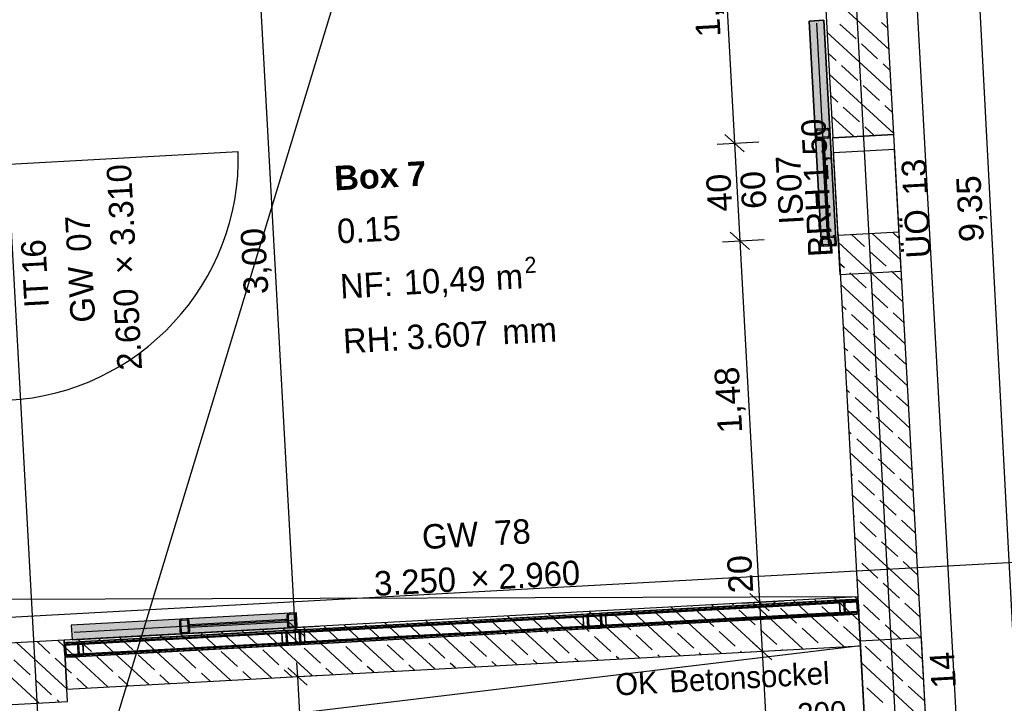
# Model space of a CAD drawing. Extents: x -181 to 1388, y 138 to 979.
# Tile 34 of 82: x 688 to 769, y 377 to 433. Entities that reach past the tile are written whole.
import ezdxf
from ezdxf.lldxf.tags import DXFTag

# ---------------------------------------------------------------- set-up
doc = ezdxf.new("R2010")
doc.units = 0
doc.layers.get('0').update_dxf_attribs({"lineweight": 25})
for name, color, linetype, lineweight, true_color in [('01AFU Allgemein Bemaßung', 7, 'Continuous', 25, 0x848484), ('20 Bodenaufbau - Gefällelinien', 7, 'Continuous', 25, 0x848484), ('20 Fundament', 7, 'Continuous', 25, 0x848484), ('20 Gitterwände', 7, 'Continuous', 25, 0x848484), ('20 Gitterwände - Beschriftung', 7, 'Continuous', 25, 0x848484), ('20 Höhen Schwellen', 7, 'Continuous', 25, 0x848484), ('20 Innenwände', 7, 'Continuous', 25, 0x848484), ('20 Innenwände - Sockel', 7, 'Continuous', 25, 0x848484), ('20 Platzbedarf Schieber', 7, 'Continuous', 25, 0x848484), ('20 Räume Innen', 7, 'Continuous', 25, 0x848484), ('20 Schieber', 7, 'Continuous', 25, 0x848484), ('20 Stützen', 7, 'Continuous', 25, 0x848484), ('20 Türen Gitterwände - NR', 7, 'Continuous', 25, 0x848484), ('A-0', 7, 'Continuous', 25, 0x848484)]:
    doc.layers.add(name, color=color, linetype=linetype, lineweight=lineweight, true_color=true_color)
doc.layers.add('02 Raster Gebäude', color=7, linetype='Continuous', lineweight=25)
doc.styles.get("Standard").update_dxf_attribs({"font": 'arial.ttf'})
tags = doc.linetypes.add('Raster', pattern=[0.2, 0.1, -0.05, 0, -0.05]).pattern_tags.tags
tags[10:11] = [DXFTag(74, 4), DXFTag(75, 0), DXFTag(340, '0'), DXFTag(46, 1.0), DXFTag(50, 0.0), DXFTag(44, 0.0), DXFTag(45, 0.0)]
tags[8:9] = [DXFTag(74, 4), DXFTag(75, 0), DXFTag(340, '0'), DXFTag(46, 1.0), DXFTag(50, 0.0), DXFTag(44, 0.0), DXFTag(45, 0.0)]
tags[6:7] = [DXFTag(74, 4), DXFTag(75, 0), DXFTag(340, '0'), DXFTag(46, 1.0), DXFTag(50, 0.0), DXFTag(44, 0.0), DXFTag(45, 0.0)]
tags[4:5] = [DXFTag(74, 4), DXFTag(75, 0), DXFTag(340, '0'), DXFTag(46, 1.0), DXFTag(50, 0.0), DXFTag(44, 0.0), DXFTag(45, 0.0)]
tags = doc.linetypes.add('Strichlinie', pattern=[0.75, 0.5, -0.25]).pattern_tags.tags
tags[6:7] = [DXFTag(74, 4), DXFTag(75, 0), DXFTag(340, '0'), DXFTag(46, 1.0), DXFTag(50, 0.0), DXFTag(44, 0.0), DXFTag(45, 0.0)]
tags[4:5] = [DXFTag(74, 4), DXFTag(75, 0), DXFTag(340, '0'), DXFTag(46, 1.0), DXFTag(50, 0.0), DXFTag(44, 0.0), DXFTag(45, 0.0)]
tags = doc.linetypes.add('Strichlinie eng', pattern=[0.115, 0.075, -0.04]).pattern_tags.tags
tags[6:7] = [DXFTag(74, 4), DXFTag(75, 0), DXFTag(340, '0'), DXFTag(46, 1.0), DXFTag(50, 0.0), DXFTag(44, 0.0), DXFTag(45, 0.0)]
tags[4:5] = [DXFTag(74, 4), DXFTag(75, 0), DXFTag(340, '0'), DXFTag(46, 1.0), DXFTag(50, 0.0), DXFTag(44, 0.0), DXFTag(45, 0.0)]
tags = doc.linetypes.add('Strichpunktx2', pattern=[2, 1, -0.5, 0, -0.5]).pattern_tags.tags
tags[10:11] = [DXFTag(74, 4), DXFTag(75, 0), DXFTag(340, '0'), DXFTag(46, 1.0), DXFTag(50, 0.0), DXFTag(44, 0.0), DXFTag(45, 0.0)]
tags[8:9] = [DXFTag(74, 4), DXFTag(75, 0), DXFTag(340, '0'), DXFTag(46, 1.0), DXFTag(50, 0.0), DXFTag(44, 0.0), DXFTag(45, 0.0)]
tags[6:7] = [DXFTag(74, 4), DXFTag(75, 0), DXFTag(340, '0'), DXFTag(46, 1.0), DXFTag(50, 0.0), DXFTag(44, 0.0), DXFTag(45, 0.0)]
tags[4:5] = [DXFTag(74, 4), DXFTag(75, 0), DXFTag(340, '0'), DXFTag(46, 1.0), DXFTag(50, 0.0), DXFTag(44, 0.0), DXFTag(45, 0.0)]
tags = doc.linetypes.add('Öffnungslinie Tür Fenster', pattern=[0.115, 0.075, -0.04]).pattern_tags.tags
tags[6:7] = [DXFTag(74, 4), DXFTag(75, 0), DXFTag(340, '0'), DXFTag(46, 1.0), DXFTag(50, 0.0), DXFTag(44, 0.0), DXFTag(45, 0.0)]
tags[4:5] = [DXFTag(74, 4), DXFTag(75, 0), DXFTag(340, '0'), DXFTag(46, 1.0), DXFTag(50, 0.0), DXFTag(44, 0.0), DXFTag(45, 0.0)]

# ---------------------------------------------------------------- blocks, each defined once
blk = doc.blocks.new('Referenz-A07F5V09WF')
at = {"layer": '01AFU Allgemein Bemaßung', "lineweight": -2}
for p, q in [((762.535, 510.809), (772.405, 324.065)), ((745.335, 445.185), (746.56, 422.806)), ((707.333, 443.105), (710.612, 383.195)), ((747.35, 422.098), (745.77, 423.514)), ((745.156, 422.729), (748.557, 422.916)), ((746.56, 422.806), (746.998, 414.818)), ((747.787, 414.11), (746.208, 415.526)), ((745.593, 414.741), (748.995, 414.928)), ((746.998, 414.818), (748.615, 385.275)), ((749.405, 384.567), (747.825, 385.983)), ((747.211, 385.198), (750.612, 385.384)), ((748.615, 385.275), (748.833, 381.281)), ((709.207, 383.118), (712.609, 383.304)), ((709.822, 383.903), (711.401, 382.487)), ((710.612, 383.195), (710.673, 382.072)), ((749.623, 380.573), (748.044, 381.989)), ((747.429, 381.204), (750.83, 381.39)), ((748.833, 381.281), (750.14, 357.409)), ((710.769, 380.324), (710.83, 379.201)), ((709.426, 379.124), (712.827, 379.31)), ((711.62, 378.493), (710.04, 379.909)), ((710.83, 379.201), (714.022, 320.881))]:
    blk.add_line(p, q, dxfattribs=at)
at = {"layer": '02 Raster Gebäude', "linetype": 'Raster', "lineweight": -2, "ltscale": 56.250004}
for p, q in [((728.663, 942.749), (765.728, 265.637)), ((658.772, 938.924), (695.782, 262.802)), ((663.574, 268.626), (810.754, 754.038)), ((1006.697, 401.503), (320.446, 363.938))]:
    blk.add_line(p, q, dxfattribs=at)
at = {"layer": '20 Bodenaufbau - Gefällelinien', "linetype": 'Öffnungslinie Tür Fenster', "lineweight": -2, "ltscale": 56.250004}
for p, q in [((756.652, 385.715), (683.527, 385.492)), ((756.87, 381.721), (684.21, 373.004))]:
    blk.add_line(p, q, dxfattribs=at)
at = {"layer": '20 Fundament', "linetype": 'Öffnungslinie Tür Fenster', "lineweight": -2, "ltscale": 56.250004}
blk.add_line((767.346, 327.536), (757.466, 508.042), dxfattribs=at)
at = {"layer": '20 Gitterwände', "linetype": 'Strichlinie', "lineweight": -2, "ltscale": 56.250004}
blk.add_line((686.032, 421.031), (706.002, 422.124), dxfattribs=at)
at = {"layer": '20 Gitterwände', "linetype": 'Strichlinie eng', "lineweight": -2, "ltscale": 56.250004}
for p, q in [((735.697, 384.367), (756.463, 385.504)), ((735.708, 384.168), (756.674, 385.315)), ((756.463, 385.504), (756.564, 385.483)), ((756.564, 385.483), (756.641, 385.414)), ((756.641, 385.414), (756.674, 385.315)), ((756.674, 385.315), (756.717, 384.516)), ((713.73, 383.165), (735.697, 384.367)), ((713.741, 382.965), (735.708, 384.168)), ((735.752, 383.369), (756.717, 384.516)), ((735.762, 383.169), (756.529, 384.306)), ((756.627, 384.338), (756.529, 384.306)), ((756.696, 384.415), (756.627, 384.338)), ((756.717, 384.516), (756.696, 384.415)), ((711.071, 383.019), (713.73, 383.165)), ((713.784, 382.166), (735.752, 383.369)), ((713.795, 381.967), (735.762, 383.169)), ((691.774, 381.763), (711.082, 382.819)), ((691.962, 381.973), (711.071, 383.019)), ((711.082, 382.819), (713.741, 382.965)), ((691.774, 381.763), (691.795, 381.864)), ((691.817, 380.964), (691.774, 381.763)), ((691.795, 381.864), (691.864, 381.941)), ((691.817, 380.964), (711.125, 382.021)), ((691.864, 381.941), (691.962, 381.973)), ((692.028, 380.775), (711.136, 381.821)), ((711.125, 382.021), (713.784, 382.166)), ((711.136, 381.821), (713.795, 381.967)), ((691.85, 380.865), (691.817, 380.964)), ((691.927, 380.796), (691.85, 380.865)), ((692.028, 380.775), (691.927, 380.796))]:
    blk.add_line(p, q, dxfattribs=at)
at = {"layer": '20 Gitterwände', "lineweight": -2}
for p, q in [((755.145, 385.432), (735.697, 384.367)), ((755.156, 385.232), (735.708, 384.168)), ((736.022, 384.285), (755.15, 385.332)), ((755.156, 385.232), (736.027, 384.185)), ((736.027, 384.185), (755.156, 385.232)), ((755.664, 385.46), (755.145, 385.432)), ((755.146, 385.405), (755.145, 385.432)), ((755.15, 385.332), (755.146, 385.405)), ((755.15, 385.332), (755.47, 385.349)), ((755.15, 385.332), (755.47, 385.349)), ((755.205, 384.333), (755.15, 385.332)), ((755.156, 385.232), (755.15, 385.332)), ((755.15, 385.332), (755.156, 385.232)), ((755.2, 384.433), (755.156, 385.232)), ((755.156, 385.232), (755.2, 384.433)), ((755.47, 385.349), (755.525, 384.351)), ((755.475, 385.25), (755.47, 385.349)), ((755.497, 385.351), (755.475, 385.25)), ((755.475, 385.25), (755.519, 384.451)), ((755.579, 385.18), (755.485, 385.077)), ((755.497, 385.351), (755.566, 385.428)), ((755.566, 385.428), (755.664, 385.46)), ((756.574, 385.31), (755.575, 385.255)), ((755.586, 385.306), (755.575, 385.255)), ((755.575, 385.255), (755.619, 384.456)), ((755.586, 385.306), (755.62, 385.344)), ((755.62, 385.344), (755.67, 385.36)), ((755.664, 385.46), (756.463, 385.504)), ((755.67, 385.36), (756.468, 385.404)), ((755.847, 385.47), (755.75, 385.365)), ((756.463, 385.504), (756.564, 385.483)), ((756.543, 385.487), (756.466, 385.404)), ((756.468, 385.404), (756.519, 385.393)), ((756.519, 385.393), (756.558, 385.359)), ((756.574, 385.31), (756.558, 385.359)), ((756.564, 385.483), (756.641, 385.414)), ((756.617, 384.511), (756.574, 385.31)), ((756.674, 385.315), (756.641, 385.414)), ((756.717, 384.516), (756.674, 385.315)), ((711.396, 382.937), (734.185, 384.184)), ((734.19, 384.084), (711.401, 382.837)), ((711.401, 382.837), (734.19, 384.084)), ((734.499, 384.302), (713.73, 383.165)), ((734.51, 384.102), (713.741, 382.965)), ((734.185, 384.184), (734.504, 384.202)), ((734.185, 384.184), (734.19, 384.084)), ((734.239, 383.186), (734.185, 384.184)), ((734.19, 384.084), (734.234, 383.286)), ((734.698, 384.313), (734.499, 384.302)), ((734.499, 384.302), (734.5, 384.275)), ((734.5, 384.275), (734.504, 384.202)), ((734.504, 384.202), (734.559, 383.203)), ((734.504, 384.202), (734.51, 384.102)), ((734.531, 384.203), (734.51, 384.102)), ((734.51, 384.102), (734.553, 383.303)), ((734.531, 384.203), (734.6, 384.28)), ((734.6, 384.28), (734.698, 384.313)), ((735.608, 384.162), (734.609, 384.107)), ((734.62, 384.158), (734.609, 384.107)), ((734.609, 384.107), (734.653, 383.309)), ((734.62, 384.158), (734.655, 384.197)), ((734.655, 384.197), (734.704, 384.213)), ((734.698, 384.313), (735.497, 384.356)), ((734.704, 384.213), (735.503, 384.256)), ((735.075, 384.333), (734.978, 384.228)), ((735.697, 384.367), (735.497, 384.356)), ((735.497, 384.356), (735.598, 384.335)), ((735.503, 384.256), (735.553, 384.246)), ((735.553, 384.246), (735.592, 384.211)), ((735.608, 384.162), (735.592, 384.211)), ((735.598, 384.335), (735.676, 384.266)), ((735.652, 383.363), (735.608, 384.162)), ((735.708, 384.168), (735.676, 384.266)), ((735.698, 384.34), (735.697, 384.367)), ((735.702, 384.267), (735.698, 384.34)), ((735.702, 384.267), (736.022, 384.285)), ((735.708, 384.168), (735.702, 384.267)), ((735.757, 383.269), (735.702, 384.267)), ((735.752, 383.369), (735.708, 384.168)), ((755.2, 384.433), (735.752, 383.369)), ((755.211, 384.234), (735.762, 383.169)), ((736.027, 384.185), (736.022, 384.285)), ((736.022, 384.285), (736.077, 383.286)), ((736.071, 383.386), (736.027, 384.185)), ((736.071, 383.386), (755.2, 384.433)), ((755.2, 384.433), (736.071, 383.386)), ((755.205, 384.333), (736.077, 383.286)), ((755.2, 384.433), (755.205, 384.333)), ((755.205, 384.333), (755.2, 384.433)), ((755.205, 384.333), (755.525, 384.351)), ((755.525, 384.351), (755.205, 384.333)), ((755.209, 384.26), (755.205, 384.333)), ((755.211, 384.234), (755.209, 384.26)), ((755.73, 384.262), (755.211, 384.234)), ((755.525, 384.351), (755.519, 384.451)), ((755.519, 384.451), (755.551, 384.352)), ((755.617, 384.484), (755.537, 384.396)), ((755.551, 384.352), (755.628, 384.283)), ((756.617, 384.511), (755.619, 384.456)), ((755.619, 384.456), (755.635, 384.407)), ((755.628, 384.283), (755.73, 384.262)), ((755.635, 384.407), (755.674, 384.373)), ((755.674, 384.373), (755.724, 384.362)), ((755.724, 384.362), (756.523, 384.406)), ((755.73, 384.262), (756.529, 384.306)), ((756.523, 384.406), (756.572, 384.422)), ((756.529, 384.306), (756.627, 384.338)), ((756.572, 384.422), (756.607, 384.46)), ((756.607, 384.46), (756.617, 384.511)), ((756.627, 384.338), (756.696, 384.415)), ((756.696, 384.415), (756.717, 384.516)), ((713.73, 383.165), (711.071, 383.019)), ((711.445, 382.038), (734.234, 383.286)), ((734.234, 383.286), (711.445, 382.038)), ((734.239, 383.186), (711.45, 381.938)), ((734.553, 383.303), (713.784, 382.166)), ((734.234, 383.286), (734.239, 383.186)), ((734.559, 383.203), (734.239, 383.186)), ((734.624, 383.844), (734.529, 383.741)), ((734.553, 383.303), (734.559, 383.203)), ((734.553, 383.303), (734.586, 383.205)), ((734.559, 383.203), (734.563, 383.13)), ((734.586, 383.205), (734.663, 383.136)), ((735.652, 383.363), (734.653, 383.309)), ((734.653, 383.309), (734.669, 383.259)), ((734.669, 383.259), (734.708, 383.225)), ((734.708, 383.225), (734.758, 383.214)), ((734.758, 383.214), (735.557, 383.258)), ((734.764, 383.114), (735.563, 383.158)), ((735.438, 383.251), (735.341, 383.146)), ((735.557, 383.258), (735.606, 383.274)), ((735.563, 383.158), (735.661, 383.19)), ((735.762, 383.169), (735.563, 383.158)), ((735.606, 383.274), (735.641, 383.313)), ((735.641, 383.313), (735.652, 383.363)), ((735.74, 383.579), (735.645, 383.476)), ((735.661, 383.19), (735.73, 383.267)), ((735.73, 383.267), (735.752, 383.369)), ((735.757, 383.269), (735.752, 383.369)), ((736.077, 383.286), (735.757, 383.269)), ((735.761, 383.196), (735.757, 383.269)), ((735.762, 383.169), (735.761, 383.196)), ((736.077, 383.286), (736.071, 383.386)), ((709.872, 382.954), (692.961, 382.028)), ((709.883, 382.754), (692.972, 381.828)), ((693.286, 381.946), (709.558, 382.836)), ((709.564, 382.736), (693.291, 381.846)), ((693.291, 381.846), (709.564, 382.736)), ((709.558, 382.836), (709.878, 382.854)), ((709.558, 382.836), (709.564, 382.736)), ((709.613, 381.838), (709.558, 382.836)), ((709.564, 382.736), (709.608, 381.938)), ((710.072, 382.965), (709.872, 382.954)), ((709.872, 382.954), (709.874, 382.927)), ((709.874, 382.927), (709.878, 382.854)), ((709.878, 382.854), (709.933, 381.855)), ((709.878, 382.854), (709.883, 382.754)), ((709.905, 382.855), (709.883, 382.754)), ((709.883, 382.754), (709.927, 381.955)), ((709.905, 382.855), (709.974, 382.932)), ((709.974, 382.932), (710.072, 382.965)), ((710.982, 382.814), (709.983, 382.759)), ((709.994, 382.81), (709.983, 382.759)), ((709.983, 382.759), (710.027, 381.961)), ((709.994, 382.81), (710.028, 382.849)), ((710.028, 382.849), (710.078, 382.865)), ((710.072, 382.965), (710.871, 383.008)), ((710.078, 382.865), (710.876, 382.908)), ((710.722, 383), (710.625, 382.895)), ((711.071, 383.019), (710.871, 383.008)), ((710.871, 383.008), (710.972, 382.987)), ((710.876, 382.908), (710.927, 382.898)), ((710.927, 382.898), (710.966, 382.863)), ((710.982, 382.814), (710.966, 382.863)), ((710.972, 382.987), (711.049, 382.918)), ((711.025, 382.015), (710.982, 382.814)), ((711.09, 382.662), (710.996, 382.559)), ((711.082, 382.819), (711.049, 382.918)), ((711.072, 382.992), (711.071, 383.019)), ((711.076, 382.919), (711.072, 382.992)), ((711.076, 382.919), (711.396, 382.937)), ((711.082, 382.819), (711.076, 382.919)), ((711.131, 381.921), (711.076, 382.919)), ((713.741, 382.965), (711.082, 382.819)), ((711.125, 382.021), (711.082, 382.819)), ((711.401, 382.837), (711.396, 382.937)), ((711.396, 382.937), (711.45, 381.938)), ((711.445, 382.038), (711.401, 382.837)), ((734.564, 383.103), (713.795, 381.967)), ((734.563, 383.13), (734.564, 383.103)), ((734.764, 383.114), (734.564, 383.103)), ((734.663, 383.136), (734.764, 383.114)), ((691.795, 381.864), (691.774, 381.763)), ((691.774, 381.763), (691.817, 380.964)), ((691.875, 381.738), (691.781, 381.635)), ((691.795, 381.864), (691.864, 381.941)), ((691.864, 381.941), (691.962, 381.973)), ((692.872, 381.823), (691.873, 381.768)), ((691.884, 381.819), (691.873, 381.768)), ((691.873, 381.768), (691.917, 380.969)), ((691.884, 381.819), (691.919, 381.857)), ((691.919, 381.857), (691.968, 381.873)), ((691.962, 381.973), (692.761, 382.017)), ((691.968, 381.873), (692.767, 381.917)), ((692.099, 381.981), (692.002, 381.875)), ((692.961, 382.028), (692.761, 382.017)), ((692.761, 382.017), (692.862, 381.996)), ((692.767, 381.917), (692.817, 381.906)), ((692.817, 381.906), (692.856, 381.872)), ((692.872, 381.823), (692.856, 381.872)), ((692.862, 381.996), (692.94, 381.927)), ((692.916, 381.024), (692.872, 381.823)), ((692.972, 381.828), (692.94, 381.927)), ((692.962, 382.001), (692.961, 382.028)), ((692.966, 381.928), (692.962, 382.001)), ((692.966, 381.928), (693.286, 381.946)), ((693.021, 380.93), (692.966, 381.928)), ((692.972, 381.828), (692.966, 381.928)), ((693.015, 381.029), (692.972, 381.828)), ((709.927, 381.955), (693.015, 381.029)), ((709.938, 381.755), (693.026, 380.83)), ((693.291, 381.846), (693.286, 381.946)), ((693.286, 381.946), (693.34, 380.947)), ((693.335, 381.047), (693.291, 381.846)), ((709.608, 381.938), (693.335, 381.047)), ((693.335, 381.047), (709.608, 381.938)), ((709.613, 381.838), (693.34, 380.947)), ((709.608, 381.938), (709.613, 381.838)), ((709.933, 381.855), (709.613, 381.838)), ((710.012, 382.23), (709.918, 382.128)), ((709.927, 381.955), (709.959, 381.857)), ((709.927, 381.955), (709.933, 381.855)), ((709.933, 381.855), (709.937, 381.782)), ((709.937, 381.782), (709.938, 381.755)), ((710.138, 381.766), (709.938, 381.755)), ((709.959, 381.857), (710.036, 381.788)), ((711.025, 382.015), (710.027, 381.961)), ((710.027, 381.961), (710.043, 381.911)), ((710.036, 381.788), (710.138, 381.766)), ((710.043, 381.911), (710.082, 381.877)), ((710.082, 381.877), (710.132, 381.866)), ((710.132, 381.866), (710.931, 381.91)), ((710.138, 381.766), (710.937, 381.81)), ((710.368, 381.879), (710.271, 381.774)), ((710.931, 381.91), (710.98, 381.926)), ((710.937, 381.81), (711.035, 381.842)), ((711.136, 381.821), (710.937, 381.81)), ((710.98, 381.926), (711.015, 381.965)), ((711.015, 381.965), (711.025, 382.015)), ((711.035, 381.842), (711.104, 381.919)), ((711.104, 381.919), (711.125, 382.021)), ((713.784, 382.166), (711.125, 382.021)), ((711.131, 381.921), (711.125, 382.021)), ((711.45, 381.938), (711.131, 381.921)), ((711.135, 381.848), (711.131, 381.921)), ((711.136, 381.821), (711.135, 381.848)), ((713.795, 381.967), (711.136, 381.821)), ((711.45, 381.938), (711.445, 382.038)), ((691.817, 380.964), (691.85, 380.865)), ((691.85, 380.865), (691.927, 380.796)), ((692.916, 381.024), (691.917, 380.969)), ((691.917, 380.969), (691.933, 380.92)), ((691.927, 380.796), (692.028, 380.775)), ((691.933, 380.92), (691.972, 380.886)), ((691.972, 380.886), (692.022, 380.875)), ((692.022, 380.875), (692.821, 380.919)), ((692.028, 380.775), (692.827, 380.819)), ((692.462, 380.899), (692.364, 380.793)), ((692.821, 380.919), (692.87, 380.935)), ((692.827, 380.819), (692.925, 380.851)), ((693.026, 380.83), (692.827, 380.819)), ((692.87, 380.935), (692.905, 380.973)), ((692.991, 381.473), (692.897, 381.371)), ((692.905, 380.973), (692.916, 381.024)), ((692.925, 380.851), (692.994, 380.928)), ((692.994, 380.928), (693.015, 381.029)), ((693.021, 380.93), (693.015, 381.029)), ((693.34, 380.947), (693.021, 380.93)), ((693.025, 380.856), (693.021, 380.93)), ((693.026, 380.83), (693.025, 380.856)), ((693.34, 380.947), (693.335, 381.047))]:
    blk.add_line(p, q, dxfattribs=at)
at = {"layer": '20 Gitterwände', "linetype": 'Strichlinie', "lineweight": -2, "ltscale": 56.250004}
blk.add_ellipse((686.123, 421.646), major_axis=(1.06, -19.857), ratio=1, start_param=0, end_param=1.541506, dxfattribs=at)
at = {"layer": '20 Innenwände', "lineweight": -2}
for p, q in [((751.885, 472.79), (754.597, 423.246)), ((759.589, 423.52), (756.877, 473.063)), ((759.209, 430.461), (753.936, 435.324)), ((756.504, 431.323), (755.181, 432.543)), ((759.115, 432.18), (758.572, 432.681)), ((759.397, 427.023), (754.124, 431.885)), ((758.268, 429.696), (756.945, 430.916)), ((754.877, 429.558), (754.218, 430.166)), ((756.642, 427.932), (755.318, 429.152)), ((759.303, 428.742), (758.71, 429.289)), ((759.586, 423.585), (754.312, 428.447)), ((758.406, 426.305), (757.083, 427.525)), ((755.015, 426.167), (754.406, 426.728)), ((759.492, 425.304), (758.847, 425.898)), ((756.31, 423.34), (754.5, 425.009)), ((756.779, 424.54), (755.456, 425.76)), ((759.589, 423.52), (754.597, 423.246)), ((757.981, 423.432), (757.22, 424.134)), ((760.026, 415.532), (759.589, 423.52)), ((754.639, 423.249), (754.594, 423.29)), ((755.034, 415.258), (754.597, 423.246)), ((759.656, 422.3), (754.663, 422.027)), ((755.21, 412.042), (754.663, 422.027)), ((760.203, 412.315), (759.656, 422.3)), ((760.026, 415.532), (755.034, 415.258)), ((760.15, 413.27), (757.828, 415.411)), ((760.056, 414.989), (759.499, 415.503)), ((763.169, 358.122), (760.026, 415.532)), ((755.034, 415.258), (758.176, 357.849)), ((760.338, 409.832), (755.065, 414.695)), ((757.191, 414.366), (756.157, 415.32)), ((758.956, 412.739), (757.632, 413.96)), ((755.564, 412.602), (755.159, 412.976)), ((760.203, 412.315), (755.21, 412.042)), ((757.329, 410.975), (756.006, 412.195)), ((760.244, 411.551), (759.397, 412.333)), ((760.527, 406.394), (755.253, 411.257)), ((759.093, 409.348), (757.77, 410.568)), ((755.702, 409.211), (755.347, 409.538)), ((760.433, 408.113), (759.534, 408.941)), ((757.466, 407.584), (756.143, 408.804)), ((760.715, 402.956), (755.441, 407.819)), ((759.231, 405.957), (757.907, 407.177)), ((755.839, 405.819), (755.535, 406.1)), ((757.604, 404.192), (756.281, 405.412)), ((760.621, 404.675), (759.672, 405.55)), ((760.903, 399.518), (755.629, 404.381)), ((759.368, 402.565), (758.045, 403.786)), ((755.977, 402.428), (755.723, 402.662)), ((757.741, 400.801), (756.418, 402.021)), ((760.809, 401.237), (759.809, 402.159)), ((761.091, 396.08), (755.818, 400.942)), ((759.506, 399.174), (758.182, 400.394)), ((756.114, 399.037), (755.912, 399.223)), ((757.879, 397.41), (756.555, 398.63)), ((760.997, 397.799), (759.947, 398.767)), ((761.279, 392.642), (756.006, 397.504)), ((759.643, 395.783), (758.32, 397.003)), ((756.252, 395.645), (756.1, 395.785)), ((758.016, 394.018), (756.693, 395.238)), ((761.185, 394.361), (760.084, 395.376)), ((761.468, 389.203), (756.194, 394.066)), ((759.781, 392.391), (758.457, 393.612)), ((756.389, 392.254), (756.288, 392.347)), ((758.154, 390.627), (756.83, 391.847)), ((761.374, 390.923), (760.222, 391.985)), ((761.656, 385.765), (756.382, 390.628)), ((759.918, 389), (758.595, 390.22)), ((756.527, 388.863), (756.476, 388.909)), ((758.291, 387.236), (756.968, 388.456)), ((761.562, 387.484), (760.359, 388.593)), ((761.844, 382.327), (756.57, 387.19)), ((760.056, 385.609), (758.732, 386.829)), ((758.429, 383.844), (757.105, 385.065)), ((761.75, 384.046), (760.497, 385.202)), ((762.032, 378.889), (756.759, 383.752)), ((760.193, 382.217), (758.87, 383.438)), ((761.842, 382.36), (756.85, 382.087)), ((762.389, 372.375), (761.842, 382.36)), ((757.396, 372.102), (756.85, 382.087)), ((758.566, 380.453), (757.243, 381.673)), ((761.938, 380.608), (760.634, 381.811)), ((762.22, 375.451), (756.947, 380.314)), ((760.33, 378.826), (759.007, 380.046)), ((762.095, 377.199), (760.772, 378.419)), ((758.704, 377.062), (757.38, 378.282))]:
    blk.add_line(p, q, dxfattribs=at)
at = {"layer": '20 Innenwände - Sockel', "lineweight": -2}
for p, q in [((756.652, 385.715), (691.755, 382.162)), ((756.759, 383.751), (754.743, 385.61)), ((756.664, 385.471), (756.414, 385.702)), ((756.87, 381.721), (756.652, 385.715)), ((739.708, 384.784), (739.704, 384.787)), ((745.476, 381.097), (741.375, 384.878)), ((743.099, 384.921), (743.046, 384.97)), ((748.818, 381.28), (744.717, 385.061)), ((746.49, 385.059), (746.388, 385.153)), ((752.16, 381.463), (748.059, 385.244)), ((749.882, 385.196), (749.73, 385.336)), ((751.646, 383.569), (750.323, 384.79)), ((755.502, 381.646), (751.401, 385.427)), ((753.273, 385.334), (753.072, 385.519)), ((755.037, 383.707), (753.714, 384.927)), ((728.766, 380.182), (724.665, 383.964)), ((732.108, 380.365), (728.007, 384.147)), ((731.298, 382.745), (729.975, 383.965)), ((735.45, 380.548), (731.349, 384.33)), ((734.689, 382.882), (733.366, 384.102)), ((738.792, 380.731), (734.691, 384.512)), ((738.081, 383.019), (736.757, 384.24)), ((742.134, 380.914), (738.033, 384.695)), ((741.472, 383.157), (740.149, 384.377)), ((744.863, 383.294), (743.54, 384.515)), ((748.255, 383.432), (746.931, 384.652)), ((710.95, 381.92), (709.627, 383.14)), ((715.398, 379.45), (711.297, 383.232)), ((714.341, 382.057), (713.018, 383.277)), ((718.74, 379.633), (714.639, 383.415)), ((717.733, 382.195), (716.409, 383.415)), ((722.082, 379.816), (717.981, 383.598)), ((721.124, 382.332), (719.801, 383.552)), ((725.424, 379.999), (721.323, 383.781)), ((724.515, 382.47), (723.192, 383.69)), ((727.907, 382.607), (726.583, 383.827)), ((753.41, 381.942), (752.087, 383.163)), ((756.802, 382.08), (755.478, 383.3)), ((697.385, 381.37), (696.258, 382.409)), ((702.03, 378.719), (697.929, 382.5)), ((700.776, 381.507), (699.6, 382.592)), ((705.372, 378.902), (701.271, 382.683)), ((704.167, 381.645), (702.942, 382.775)), ((708.714, 379.085), (704.613, 382.866)), ((707.559, 381.782), (706.284, 382.957)), ((712.056, 379.267), (707.955, 383.049)), ((733.062, 381.118), (731.739, 382.338)), ((736.454, 381.255), (735.13, 382.475)), ((739.845, 381.393), (738.522, 382.613)), ((743.236, 381.53), (741.913, 382.75)), ((746.628, 381.668), (745.304, 382.888)), ((750.019, 381.805), (748.696, 383.025)), ((691.755, 382.162), (691.973, 378.168)), ((695.346, 378.353), (691.783, 381.638)), ((691.973, 378.168), (756.87, 381.721)), ((693.993, 381.232), (692.916, 382.226)), ((698.688, 378.536), (694.587, 382.317)), ((716.106, 380.43), (714.782, 381.65)), ((719.497, 380.568), (718.174, 381.788)), ((722.888, 380.705), (721.565, 381.925)), ((726.28, 380.843), (724.956, 382.063)), ((729.671, 380.98), (728.348, 382.2)), ((695.758, 379.605), (694.434, 380.826)), ((699.149, 379.743), (697.826, 380.963)), ((702.54, 379.88), (701.217, 381.101)), ((705.932, 380.018), (704.608, 381.238)), ((709.323, 380.155), (708, 381.376)), ((712.714, 380.293), (711.391, 381.513)), ((737.121, 380.64), (736.895, 380.848)), ((740.463, 380.822), (740.286, 380.986)), ((743.805, 381.005), (743.677, 381.123)), ((747.147, 381.188), (747.069, 381.261)), ((750.489, 381.371), (750.46, 381.398)), ((717.069, 379.542), (716.547, 380.024)), ((720.411, 379.725), (719.938, 380.161)), ((723.753, 379.908), (723.33, 380.298)), ((727.095, 380.091), (726.721, 380.436)), ((730.437, 380.274), (730.112, 380.573)), ((733.779, 380.457), (733.503, 380.711)), ((692.366, 379.468), (691.877, 379.919)), ((697.017, 378.444), (696.199, 379.199)), ((700.359, 378.627), (699.59, 379.336)), ((703.701, 378.81), (702.982, 379.474)), ((707.043, 378.993), (706.373, 379.611)), ((710.385, 379.176), (709.764, 379.749)), ((713.727, 379.359), (713.156, 379.886)), ((693.675, 378.261), (692.808, 379.061)), ((692.004, 378.17), (691.971, 378.2))]:
    blk.add_line(p, q, dxfattribs=at)
at = {"layer": '20 Platzbedarf Schieber', "linetype": 'Strichlinie eng', "lineweight": -2, "ltscale": 56.250004}
for p, q in [((752.672, 432.788), (753.871, 432.854)), ((753.68, 414.379), (752.672, 432.788)), ((753.871, 432.854), (754.878, 414.445)), ((754.878, 414.445), (753.68, 414.379)), ((710.761, 384.405), (692.352, 383.397)), ((710.826, 383.206), (710.761, 384.405)), ((692.352, 383.397), (692.418, 382.198)), ((692.418, 382.198), (710.826, 383.206))]:
    blk.add_line(p, q, dxfattribs=at)
at = {"layer": '20 Platzbedarf Schieber', "lineweight": -2}
for points in [[(753.68, 414.379), (752.672, 432.788), (753.68, 432.843)], [(753.871, 414.39), (753.68, 432.843), (753.871, 432.854)], [(753.68, 414.379), (753.68, 432.843), (753.871, 414.39)], [(753.871, 414.39), (753.871, 432.854), (754.878, 414.445)], [(710.761, 383.203), (692.418, 383.401), (710.761, 384.405)], [(710.761, 383.203), (710.761, 384.405), (710.826, 383.206)], [(692.418, 382.198), (692.352, 383.397), (692.418, 383.401)], [(692.418, 382.198), (692.418, 383.401), (710.761, 383.203)]]:
    blk.add_solid(points, dxfattribs=at)
at = {"layer": '20 Schieber', "linetype": 'Strichpunktx2', "lineweight": -2, "ltscale": 56.250004}
for p, q in [((754.279, 414.412), (753.283, 432.614)), ((754.257, 414.812), (753.782, 423.499)), ((710.794, 383.806), (692.592, 382.809)), ((710.394, 383.784), (701.707, 383.308))]:
    blk.add_line(p, q, dxfattribs=at)
at = {"layer": '20 Schieber', "lineweight": -2}
for p, q in [((753.161, 423.865), (754.359, 423.931)), ((753.68, 414.379), (753.161, 423.865)), ((753.188, 423.366), (753.166, 423.765)), ((753.288, 423.371), (753.266, 423.771)), ((753.355, 423.976), (754.154, 424.02)), ((753.36, 423.876), (754.159, 423.92)), ((754.265, 423.825), (754.286, 423.426)), ((754.878, 414.445), (754.359, 423.931)), ((754.364, 423.831), (754.386, 423.432)), ((754.192, 423.321), (753.393, 423.277)), ((754.197, 423.221), (753.399, 423.177)), ((753.669, 414.579), (753.647, 414.979)), ((753.769, 414.585), (753.747, 414.984)), ((753.836, 415.189), (754.635, 415.233)), ((753.841, 415.089), (754.64, 415.133)), ((754.673, 414.534), (753.874, 414.49)), ((754.746, 415.039), (754.767, 414.639)), ((754.845, 415.044), (754.867, 414.645)), ((754.878, 414.445), (753.68, 414.379)), ((754.678, 414.434), (753.88, 414.39)), ((710.761, 384.405), (701.275, 383.885)), ((709.973, 384.161), (710.017, 383.362)), ((710.073, 384.167), (710.116, 383.368)), ((710.561, 384.394), (710.162, 384.372)), ((710.567, 384.294), (710.167, 384.272)), ((710.716, 383.401), (710.672, 384.199)), ((710.826, 383.206), (710.761, 384.405)), ((710.815, 383.406), (710.772, 384.205)), ((701.186, 383.68), (701.23, 382.881)), ((701.275, 383.885), (701.34, 382.687)), ((701.286, 383.686), (701.33, 382.887)), ((710.826, 383.206), (701.34, 382.687)), ((701.774, 383.913), (701.375, 383.891)), ((701.78, 383.813), (701.38, 383.791)), ((701.929, 382.92), (701.885, 383.719)), ((702.029, 382.925), (701.985, 383.724)), ((709.989, 383.862), (702.001, 383.424)), ((702.001, 383.424), (702.012, 383.225)), ((702.012, 383.225), (710, 383.662)), ((710, 383.662), (709.989, 383.862)), ((710.222, 383.273), (710.621, 383.295)), ((710.227, 383.174), (710.627, 383.196)), ((701.435, 382.793), (701.834, 382.814)), ((701.44, 382.693), (701.84, 382.715))]:
    blk.add_line(p, q, dxfattribs=at)
at = {"layer": '20 Schieber', "linetype": 'ByBlock', "lineweight": -2, "ltscale": 56.250004}
for p, q in [((753.188, 423.366), (753.188, 423.366)), ((753.288, 423.371), (753.288, 423.371)), ((753.669, 414.579), (753.669, 414.579)), ((753.769, 414.585), (753.769, 414.585)), ((710.561, 384.394), (710.561, 384.394)), ((710.567, 384.294), (710.567, 384.294)), ((701.774, 383.913), (701.774, 383.913)), ((701.78, 383.813), (701.78, 383.813))]:
    blk.add_line(p, q, dxfattribs=at)
at = {"layer": '20 Schieber', "linetype": 'Strichlinie eng', "lineweight": -2, "ltscale": 56.250004}
for p, q in [((753.898, 423.205), (753.698, 423.194)), ((753.698, 423.194), (754.135, 415.206)), ((754.335, 415.216), (753.898, 423.205)), ((754.135, 415.206), (754.335, 415.216))]:
    blk.add_line(p, q, dxfattribs=at)
at = {"layer": '20 Schieber', "lineweight": -2}
for centre, major_axis in [((753.366, 423.776), (-0.011, 0.2)), ((753.366, 423.776), (-0.0055, 0.0999)), ((754.165, 423.82), (0.2, 0.011)), ((754.165, 423.82), (0.0999, 0.0055)), ((754.187, 423.421), (0.0055, -0.0999)), ((754.187, 423.421), (0.011, -0.2)), ((753.388, 423.377), (-0.2, -0.011)), ((753.388, 423.377), (-0.0999, -0.0055)), ((753.847, 414.989), (-0.011, 0.2)), ((753.869, 414.59), (-0.2, -0.011)), ((753.847, 414.989), (-0.0055, 0.0999)), ((753.869, 414.59), (-0.0999, -0.0055)), ((754.646, 415.033), (0.2, 0.011)), ((754.646, 415.033), (0.0999, 0.0055)), ((754.668, 414.634), (0.0055, -0.0999)), ((754.668, 414.634), (0.011, -0.2)), ((710.173, 384.172), (-0.011, 0.2)), ((710.173, 384.172), (-0.0055, 0.0999)), ((710.572, 384.194), (0.2, 0.011)), ((710.572, 384.194), (0.0999, 0.0055)), ((701.386, 383.691), (-0.011, 0.2)), ((701.386, 383.691), (-0.0055, 0.0999)), ((701.785, 383.713), (0.2, 0.011)), ((701.785, 383.713), (0.0999, 0.0055)), ((710.216, 383.373), (-0.2, -0.011)), ((710.216, 383.373), (-0.0999, -0.0055)), ((710.616, 383.395), (0.0055, -0.0999)), ((710.616, 383.395), (0.011, -0.2)), ((701.43, 382.892), (-0.2, -0.011)), ((701.43, 382.892), (-0.0999, -0.0055)), ((701.829, 382.914), (0.0055, -0.0999)), ((701.829, 382.914), (0.011, -0.2))]:
    blk.add_ellipse(centre, major_axis=major_axis, ratio=1, start_param=0, end_param=1.570796, dxfattribs=at)
at = {"layer": '20 Stützen', "lineweight": -2}
for p, q in [((691.755, 382.162), (686.762, 381.889)), ((691.972, 378.2), (687.903, 381.951)), ((690.602, 381.095), (689.574, 382.043)), ((691.783, 381.638), (691.245, 382.134)), ((692.028, 377.17), (691.755, 382.162)), ((688.975, 379.331), (687.652, 380.551)), ((691.878, 379.919), (691.043, 380.688)), ((689.688, 377.041), (686.886, 379.624)), ((690.74, 377.704), (689.416, 378.924)), ((687.036, 376.896), (692.028, 377.17)), ((691.358, 377.133), (691.181, 377.297))]:
    blk.add_line(p, q, dxfattribs=at)
at = {"layer": 'A-0', "linetype": 'Continuous', "lineweight": -2, "ltscale": 312.5}
for p, q in [((751.885, 472.79), (754.597, 423.246)), ((759.589, 423.52), (756.877, 473.063)), ((753.871, 432.854), (752.672, 432.788)), ((752.672, 432.788), (753.68, 414.379)), ((754.878, 414.445), (753.871, 432.854)), ((754.597, 423.246), (759.589, 423.52)), ((760.026, 415.532), (755.034, 415.258)), ((763.169, 358.122), (760.026, 415.532)), ((755.034, 415.258), (758.176, 357.849)), ((753.68, 414.379), (754.878, 414.445)), ((756.652, 385.715), (691.755, 382.162)), ((756.87, 381.721), (756.652, 385.715)), ((755.497, 385.351), (755.475, 385.25)), ((755.475, 385.25), (755.519, 384.451)), ((755.566, 385.428), (755.497, 385.351)), ((755.664, 385.46), (755.566, 385.428)), ((755.575, 385.255), (755.586, 385.306)), ((755.619, 384.456), (755.575, 385.255)), ((755.586, 385.306), (755.62, 385.344)), ((755.62, 385.344), (755.67, 385.36)), ((756.463, 385.504), (755.664, 385.46)), ((755.67, 385.36), (756.468, 385.404)), ((756.564, 385.483), (756.463, 385.504)), ((756.468, 385.404), (756.519, 385.393)), ((756.519, 385.393), (756.558, 385.359)), ((756.558, 385.359), (756.574, 385.31)), ((756.641, 385.414), (756.564, 385.483)), ((756.574, 385.31), (756.617, 384.511)), ((756.674, 385.315), (756.641, 385.414)), ((756.717, 384.516), (756.674, 385.315)), ((710.761, 384.405), (692.352, 383.397)), ((710.826, 383.206), (710.761, 384.405)), ((734.531, 384.203), (734.51, 384.102)), ((734.51, 384.102), (734.553, 383.303)), ((734.6, 384.28), (734.531, 384.203)), ((734.698, 384.313), (734.6, 384.28)), ((734.609, 384.107), (734.62, 384.158)), ((734.653, 383.309), (734.609, 384.107)), ((734.62, 384.158), (734.655, 384.197)), ((734.655, 384.197), (734.704, 384.213)), ((735.497, 384.356), (734.698, 384.313)), ((734.704, 384.213), (735.503, 384.256)), ((735.598, 384.335), (735.497, 384.356)), ((735.503, 384.256), (735.553, 384.246)), ((735.553, 384.246), (735.592, 384.211)), ((735.592, 384.211), (735.608, 384.162)), ((735.676, 384.266), (735.598, 384.335)), ((735.608, 384.162), (735.652, 383.363)), ((735.708, 384.168), (735.676, 384.266)), ((735.752, 383.369), (735.708, 384.168)), ((755.519, 384.451), (755.551, 384.352)), ((755.551, 384.352), (755.628, 384.283)), ((755.635, 384.407), (755.619, 384.456)), ((755.628, 384.283), (755.73, 384.262)), ((755.674, 384.373), (755.635, 384.407)), ((755.724, 384.362), (755.674, 384.373)), ((756.523, 384.406), (755.724, 384.362)), ((755.73, 384.262), (756.529, 384.306)), ((756.572, 384.422), (756.523, 384.406)), ((756.529, 384.306), (756.627, 384.338)), ((756.607, 384.46), (756.572, 384.422)), ((756.617, 384.511), (756.607, 384.46)), ((756.627, 384.338), (756.696, 384.415)), ((756.696, 384.415), (756.717, 384.516)), ((692.352, 383.397), (692.418, 382.198)), ((692.418, 382.198), (710.826, 383.206)), ((734.553, 383.303), (734.586, 383.205)), ((734.586, 383.205), (734.663, 383.136)), ((734.669, 383.259), (734.653, 383.309)), ((734.708, 383.225), (734.669, 383.259)), ((734.758, 383.214), (734.708, 383.225)), ((735.557, 383.258), (734.758, 383.214)), ((734.764, 383.114), (735.563, 383.158)), ((735.606, 383.274), (735.557, 383.258)), ((735.563, 383.158), (735.661, 383.19)), ((735.641, 383.313), (735.606, 383.274)), ((735.652, 383.363), (735.641, 383.313)), ((735.661, 383.19), (735.73, 383.267)), ((735.73, 383.267), (735.752, 383.369)), ((709.905, 382.855), (709.883, 382.754)), ((709.883, 382.754), (709.927, 381.955)), ((709.974, 382.932), (709.905, 382.855)), ((710.072, 382.965), (709.974, 382.932)), ((709.983, 382.759), (709.994, 382.81)), ((710.027, 381.961), (709.983, 382.759)), ((709.994, 382.81), (710.028, 382.849)), ((710.028, 382.849), (710.078, 382.865)), ((710.871, 383.008), (710.072, 382.965)), ((710.078, 382.865), (710.876, 382.908)), ((710.972, 382.987), (710.871, 383.008)), ((710.876, 382.908), (710.927, 382.898)), ((710.927, 382.898), (710.966, 382.863)), ((710.966, 382.863), (710.982, 382.814)), ((711.049, 382.918), (710.972, 382.987)), ((710.982, 382.814), (711.025, 382.015)), ((711.082, 382.819), (711.049, 382.918)), ((711.125, 382.021), (711.082, 382.819)), ((734.663, 383.136), (734.764, 383.114)), ((691.755, 382.162), (686.762, 381.889)), ((691.755, 382.162), (691.973, 378.168)), ((692.028, 377.17), (691.755, 382.162)), ((691.795, 381.864), (691.774, 381.763)), ((691.774, 381.763), (691.817, 380.964)), ((691.864, 381.941), (691.795, 381.864)), ((691.962, 381.973), (691.864, 381.941)), ((691.873, 381.768), (691.884, 381.819)), ((691.917, 380.969), (691.873, 381.768)), ((691.884, 381.819), (691.919, 381.857)), ((691.919, 381.857), (691.968, 381.873)), ((692.761, 382.017), (691.962, 381.973)), ((691.968, 381.873), (692.767, 381.917)), ((691.973, 378.168), (756.87, 381.721)), ((692.862, 381.996), (692.761, 382.017)), ((692.767, 381.917), (692.817, 381.906)), ((692.817, 381.906), (692.856, 381.872)), ((692.856, 381.872), (692.872, 381.823)), ((692.94, 381.927), (692.862, 381.996)), ((692.872, 381.823), (692.916, 381.024)), ((692.972, 381.828), (692.94, 381.927)), ((693.015, 381.029), (692.972, 381.828)), ((709.927, 381.955), (709.959, 381.857)), ((709.959, 381.857), (710.036, 381.788)), ((710.043, 381.911), (710.027, 381.961)), ((710.036, 381.788), (710.138, 381.766)), ((710.082, 381.877), (710.043, 381.911)), ((710.132, 381.866), (710.082, 381.877)), ((710.931, 381.91), (710.132, 381.866)), ((710.138, 381.766), (710.937, 381.81)), ((710.98, 381.926), (710.931, 381.91)), ((710.937, 381.81), (711.035, 381.842)), ((711.015, 381.965), (710.98, 381.926)), ((711.025, 382.015), (711.015, 381.965)), ((711.035, 381.842), (711.104, 381.919)), ((711.104, 381.919), (711.125, 382.021)), ((691.817, 380.964), (691.85, 380.865)), ((691.85, 380.865), (691.927, 380.796)), ((691.933, 380.92), (691.917, 380.969)), ((691.927, 380.796), (692.028, 380.775)), ((691.972, 380.886), (691.933, 380.92)), ((692.022, 380.875), (691.972, 380.886)), ((692.821, 380.919), (692.022, 380.875)), ((692.028, 380.775), (692.827, 380.819)), ((692.87, 380.935), (692.821, 380.919)), ((692.827, 380.819), (692.925, 380.851)), ((692.905, 380.973), (692.87, 380.935)), ((692.916, 381.024), (692.905, 380.973)), ((692.925, 380.851), (692.994, 380.928)), ((692.994, 380.928), (693.015, 381.029)), ((687.036, 376.896), (692.028, 377.17))]:
    blk.add_line(p, q, dxfattribs=at)
at = {"layer": '01AFU Allgemein Bemaßung', "linetype": 'ByBlock', "lineweight": -2, "ltscale": 40.625, "char_height": 2, "attachment_point": 1}
for s, insert, rotation in [('{\\fArial;1,12}', (743.435, 431.42), 93.1332), ('{\\fArial;60}', (747.192, 417.372), 93.1332), ('{\\fArial;40}', (744.398, 417.147), 93.1332), ('{\\fArial;9,35}', (764.962, 414.678), 93.02557), ('{\\fArial;3,00}', (706.47, 410.387), 93.13246), ('{\\fArial;1,48}', (745.206, 399.034), 93.1332), ('{\\fArial;20}', (746.107, 385.965), 93.1332)]:
    blk.add_mtext(s, dxfattribs=dict(at, insert=insert, rotation=rotation))
at = {"layer": '20 Gitterwände - Beschriftung', "lineweight": -2, "char_height": 2, "attachment_point": 1}
for s, insert, rotation in [('{\\fCentury Gothic;3.310}', (695.582, 414.345), 93.1332), ('{\\fCentury Gothic;07}', (691.999, 413.877), 93.1332), ('{\\fCentury Gothic;×}', (695.707, 412.059), 93.1332), ('{\\fCentury Gothic;GW}', (692.317, 408.083), 93.1332), ('{\\fCentury Gothic;2.650}', (696.139, 404.178), 93.1332), ('{\\fCentury Gothic;78}', (726.868, 391.93), 3.1332), ('{\\fCentury Gothic;GW}', (720.963, 391.606), 3.1332), ('{\\fCentury Gothic;3.250}', (717.053, 387.784), 3.1332), ('{\\fCentury Gothic;×}', (724.923, 388.215), 3.1332), ('{\\fCentury Gothic;2.960}', (727.197, 388.339), 3.1332)]:
    blk.add_mtext(s, dxfattribs=dict(at, insert=insert, rotation=rotation))
at = {"layer": '20 Höhen Schwellen', "lineweight": -2, "char_height": 1.8, "attachment_point": 1, "rotation": 3.1332}
for s, insert in [('{\\fCentury Gothic;Betonsockel}', (741.19, 379.68)), ('{\\fCentury Gothic;OK}', (736.762, 379.437)), ('{\\fCentury Gothic;200}', (751.655, 377.001))]:
    blk.add_mtext(s, dxfattribs=dict(at, insert=insert))
at = {"layer": '20 Innenwände', "linetype": 'Continuous', "lineweight": -2, "ltscale": 56.250004, "char_height": 2, "attachment_point": 1, "rotation": 93.1332}
for s, insert in [('{\\fCentury Gothic;1,50}', (752.278, 419.555)), ('{\\fCentury Gothic;07}', (750.086, 418.768)), ('{\\fCentury Gothic;13}', (760.358, 418.496)), ('{\\fCentury Gothic;BRH}', (752.612, 413.456)), ('{\\fCentury Gothic;IS}', (750.231, 416.113)), ('{\\fCentury Gothic;ÜÖ}', (760.64, 413.343)), ('{\\fCentury Gothic;14}', (762.672, 378.182))]:
    blk.add_mtext(s, dxfattribs=dict(at, insert=insert))
at = {"layer": '20 Räume Innen', "linetype": 'Continuous', "lineweight": -2, "ltscale": 40.625, "attachment_point": 1, "rotation": 3.1332}
for s, insert, char_height in [('{\\fArial|b1|i0;Box}', (713.784, 420.936), 2), ('{\\fArial|b1|i0;7}', (719.756, 421.263), 2), ('{\\fCentury Gothic;0.15}', (714.022, 416.6), 2), ('{\\fCentury Gothic;2}', (729.359, 413.486), 1.32), ('{\\fCentury Gothic;NF:}', (714.269, 412.088), 2), ('{\\fCentury Gothic;10,49}', (719.475, 412.404), 2), ('{\\fCentury Gothic;m}', (726.993, 412.816), 2), ('{\\fCentury Gothic;3.607}', (719.71, 407.927), 2), ('{\\fCentury Gothic;mm}', (727.527, 408.355), 2), ('{\\fCentury Gothic;RH:}', (714.514, 407.61), 2)]:
    blk.add_mtext(s, dxfattribs=dict(at, insert=insert, char_height=char_height))
at = {"layer": '20 Türen Gitterwände - NR', "lineweight": -2, "char_height": 2, "attachment_point": 1, "rotation": 93.1332}
for s, insert in [('{\\fCentury Gothic;6}', (688.303, 413.392)), ('{\\fCentury Gothic;1}', (688.376, 412.056)), ('{\\fCentury Gothic;IT}', (688.527, 409.295))]:
    blk.add_mtext(s, dxfattribs=dict(at, insert=insert))

msp = doc.modelspace()

# ---------------------------------------------------------------- block references
at = {"color": 8, "lineweight": 25, "ltscale": 1250, "true_color": 0x808080}
msp.add_blockref('Referenz-A07F5V09WF', (0, 0), dxfattribs=at)

doc.saveas('drawing.dxf')
